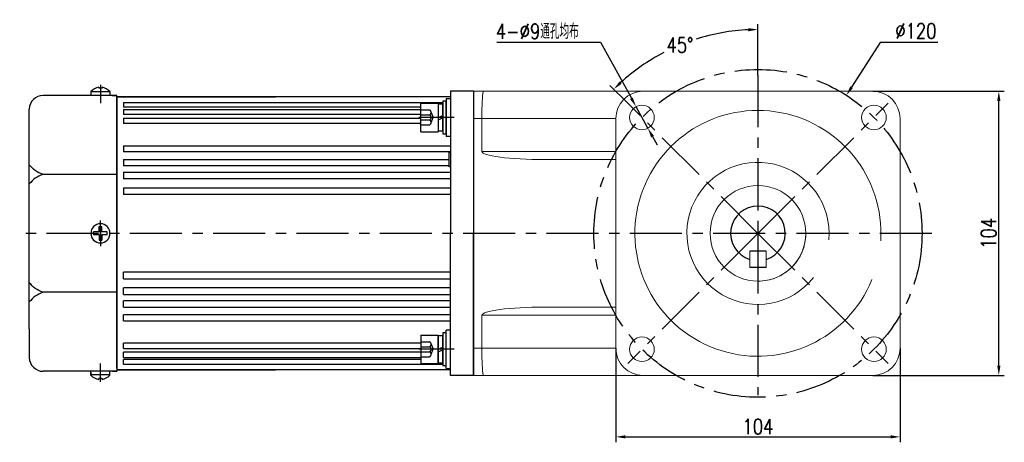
# Model space of a CAD drawing. Header units: inches. Extents: x 331 to 12887, y -474 to 4488.
# Tile 8 of 122: x 2491 to 2851, y 1024 to 1178. Entities that reach past the tile are written whole.
import ezdxf

# ---------------------------------------------------------------- set-up
doc = ezdxf.new("R2010")
doc.units = ezdxf.units.IN
doc.header["$LTSCALE"] = 10
doc.header["$MEASUREMENT"] = 0
doc.linetypes.add('CENTER', pattern=[10.16, 6.35, -1.27, 1.27, -1.27])
doc.linetypes.add('HIDDEN', pattern=[1.905, 1.27, -0.635])
for name, color, linetype in [('1轮廓实线层', 7, 'Continuous'), ('3中心线层', 1, 'CENTER'), ('4虚线层', 6, 'HIDDEN'), ('7标注层', 4, 'Continuous')]:
    doc.layers.add(name, color=color, linetype=linetype)
doc.styles.add('TH_GBDIM', font='romans.shx', dxfattribs={"width": 0.8, "bigfont": 'gbcbig.shx'})
doc.dimstyles.new('TH_GBDIM', dxfattribs={"dimtxt": 3.5, "dimasz": 2.5, "dimexe": 2, "dimexo": 0, "dimgap": 1, "dimtad": 1, "dimdec": 4, "dimdsep": 46, "dimtxsty": 'TH_GBDIM', "dimcen": 0.09, "dimclrd": 4, "dimclre": 4, "dimclrt": 3, "dimadec": 0, "dimazin": 0, "dimtfac": 1, "dimtdec": 4, "dimtmove": 0, "dimatfit": 3, "dimfxl": 1, "dimtzin": 0, "dimarcsym": 0})

# ---------------------------------------------------------------- blocks, each defined once
blk = doc.blocks.new('*D437')
at = {"layer": '7标注层', "color": 4, "lineweight": -2, "transparency": 16777216}
for p, q in [((2708.77, 1058.15), (2708.77, 1023.64)), ((2812.77, 1058.15), (2812.77, 1023.64)), ((2712.27, 1025.64), (2809.27, 1025.64))]:
    blk.add_line(p, q, dxfattribs=at)
at = {"layer": '7标注层', "color": 4, "transparency": 16777216}
for points in [[(2712.27, 1026.23), (2712.27, 1025.06), (2708.77, 1025.64)], [(2809.27, 1026.23), (2809.27, 1025.06), (2812.77, 1025.64)]]:
    blk.add_solid(points, dxfattribs=at)
at = {"layer": 'Defpoints', "color": 0, "transparency": 16777216}
for p in [(2708.77, 1058.15), (2812.77, 1058.15), (2812.77, 1025.64)]:
    blk.add_point(p, dxfattribs=at)
at = {"layer": '7标注层', "color": 3, "transparency": 16777216, "insert": (2760.77, 1029.39), "char_height": 5.5, "attachment_point": 5, "style": 'TH_GBDIM'}
blk.add_mtext('104', dxfattribs=at)
blk = doc.blocks.new('*D438')
at = {"layer": '7标注层', "color": 4, "lineweight": -2, "transparency": 16777216}
for p, q in [((2802.77, 1152.15), (2850.88, 1152.15)), ((2848.88, 1051.65), (2848.88, 1148.65)), ((2802.77, 1048.15), (2850.88, 1048.15))]:
    blk.add_line(p, q, dxfattribs=at)
at = {"layer": '7标注层', "color": 4, "transparency": 16777216}
for points in [[(2848.29, 1148.65), (2849.46, 1148.65), (2848.88, 1152.15)], [(2848.29, 1051.65), (2849.46, 1051.65), (2848.88, 1048.15)]]:
    blk.add_solid(points, dxfattribs=at)
at = {"layer": 'Defpoints', "color": 0, "transparency": 16777216}
for p in [(2802.77, 1152.15), (2848.88, 1152.15), (2802.77, 1048.15)]:
    blk.add_point(p, dxfattribs=at)
at = {"layer": '7标注层', "color": 3, "transparency": 16777216, "insert": (2845.13, 1100.15), "char_height": 5.5, "attachment_point": 5, "rotation": 90, "style": 'TH_GBDIM'}
blk.add_mtext('104', dxfattribs=at)
blk = doc.blocks.new('*D439')
at = {"layer": '7标注层', "color": 4, "lineweight": -2, "transparency": 16777216}
for p, q in [((2805.46, 1170.01), (2794.99, 1153.64)), ((2826.51, 1170.01), (2805.46, 1170.01)), ((2760.68, 1100.15), (2760.86, 1100.15)), ((2760.77, 1100.06), (2760.77, 1100.24))]:
    blk.add_line(p, q, dxfattribs=at)
at = {"layer": '7标注层', "color": 4, "transparency": 16777216}
blk.add_solid([(2794.5, 1153.95), (2795.48, 1153.32), (2793.11, 1150.69)], dxfattribs=at)
at = {"layer": 'Defpoints', "color": 0, "transparency": 16777216}
for p in [(2793.11, 1150.69), (2728.44, 1049.6)]:
    blk.add_point(p, dxfattribs=at)
at = {"layer": '7标注层', "color": 3, "transparency": 16777216, "insert": (2818.54, 1174.26), "char_height": 5.5, "attachment_point": 5, "style": 'TH_GBDIM'}
blk.add_mtext('{∅120}{}{}', dxfattribs=at)
blk = doc.blocks.new('*D440')
at = {"layer": '7标注层', "color": 4, "lineweight": -2, "transparency": 16777216}
for p, q in [((2665.26, 1170.17), (2703.15, 1170.17)), ((2703.15, 1170.17), (2714.49, 1149.58)), ((2720.52, 1138.63), (2716.18, 1146.51)), ((2722.2, 1135.56), (2723.89, 1132.5))]:
    blk.add_line(p, q, dxfattribs=at)
at = {"layer": '7标注层', "color": 4, "transparency": 16777216}
for points in [[(2715, 1149.86), (2713.98, 1149.3), (2716.18, 1146.51)], [(2722.72, 1135.85), (2721.69, 1135.28), (2720.52, 1138.63)]]:
    blk.add_solid(points, dxfattribs=at)
at = {"layer": 'Defpoints', "color": 0, "transparency": 16777216}
for p in [(2716.18, 1146.51), (2720.52, 1138.63)]:
    blk.add_point(p, dxfattribs=at)
at = {"layer": '7标注层', "color": 3, "transparency": 16777216, "insert": (2680.08, 1174.1), "char_height": 5.5, "attachment_point": 5, "style": 'TH_GBDIM'}
blk.add_mtext('{4-∅9}{}{}{通孔均布}', dxfattribs=at)
blk = doc.blocks.new('*D431')
at = {"layer": '7标注层', "color": 4, "lineweight": -2, "transparency": 16777216}
for p, q in [((2760.77, 1158.09), (2760.77, 1176.77)), ((2713.16, 1147.76), (2706.59, 1154.33))]:
    blk.add_line(p, q, dxfattribs=at)
for start, end in [(92.6876, 107.6751), (117.5, 132.3124)]:
    blk.add_arc((2760.77, 1100.15), 74.62, start, end, dxfattribs=at)
at = {"layer": '7标注层', "color": 4, "transparency": 16777216}
for points in [[(2757.26, 1175.27), (2757.29, 1174.1), (2760.77, 1174.77)], [(2710.94, 1154.91), (2710.14, 1155.75), (2708.01, 1152.91)]]:
    blk.add_solid(points, dxfattribs=at)
at = {"layer": 'Defpoints', "color": 0, "transparency": 16777216}
for p in [(2741.46, 1172.22), (2760.77, 1158.09), (2713.16, 1147.76), (2760.77, 1100.15), (2760.77, 1040.95)]:
    blk.add_point(p, dxfattribs=at)
at = {"layer": '7标注层', "color": 3, "transparency": 16777216, "insert": (2732.22, 1169.09), "char_height": 5.5, "attachment_point": 5, "style": 'TH_GBDIM'}
blk.add_mtext('45°', dxfattribs=at)

msp = doc.modelspace()

# ---------------------------------------------------------------- linework, layer by layer
for p, q in [((2519.67245, 1153.67334), (2519.67245, 1153.24514)), ((2520.87245, 1153.24514), (2519.67245, 1153.24514)), ((2520.87245, 1153.67334), (2520.87245, 1153.24514)), ((2526.27245, 1150.64514), (2499.27245, 1150.64514)), ((2516.77245, 1152.08049), (2516.77245, 1150.64514)), ((2523.77245, 1151.98608), (2516.77245, 1151.98608)), ((2523.77245, 1152.08049), (2523.77245, 1150.64514)), ((2524.52245, 1150.64514), (2526.27245, 1150.64514)), ((2526.27245, 1149.64514), (2526.27245, 1150.64514)), ((2526.27245, 1149.64514), (2526.27245, 1100.14514)), ((2656.77245, 1152.14514), (2656.77245, 1048.14514)), ((2494.27245, 1135.14514), (2494.27245, 1145.64514)), ((2494.27245, 1065.14514), (2494.27245, 1135.14514)), ((2526.27245, 1121.72639), (2499.27245, 1121.72639)), ((2526.27245, 1050.64514), (2526.27245, 1100.14514)), ((2763.77245, 1093.64514), (2757.77245, 1093.64514)), ((2763.77245, 1087.64514), (2757.77245, 1087.64514)), ((2526.27245, 1078.5639), (2499.27245, 1078.5639)), ((2494.27245, 1065.14514), (2494.27245, 1054.64514)), ((2656.77245, 1058.14514), (2656.77245, 1048.14514)), ((2526.27245, 1049.64514), (2499.27245, 1049.64514)), ((2516.77245, 1048.2098), (2516.77245, 1049.64514)), ((2516.77245, 1049.34239), (2516.77245, 1048.2098)), ((2523.77245, 1048.3042), (2516.77245, 1048.3042)), ((2523.77245, 1048.2098), (2523.77245, 1049.64514)), ((2524.52245, 1049.64514), (2526.27245, 1049.64514)), ((2524.52245, 1049.64514), (2526.27245, 1049.64514)), ((2526.27245, 1050.64514), (2526.27245, 1049.64514)), ((2520.87245, 1047.04514), (2519.67245, 1047.04514)), ((2519.67245, 1046.61695), (2519.67245, 1047.04514)), ((2520.87245, 1046.61695), (2520.87245, 1047.04514))]:
    msp.add_line(p, q)
at = {"linetype": 'Continuous', "lineweight": 15}
for p, q in [((2656.77245, 1152.14514), (2660.43282, 1152.14514)), ((2660.43282, 1152.14514), (2718.77245, 1152.14514)), ((2802.77244, 1152.14514), (2718.77245, 1152.14514)), ((2659.77245, 1142.14514), (2656.77245, 1142.14514)), ((2708.77245, 1142.14514), (2659.77245, 1142.14514)), ((2659.77245, 1130.14514), (2659.77245, 1142.14514)), ((2708.77245, 1142.14514), (2708.77245, 1058.14514)), ((2812.77244, 1058.14514), (2812.77244, 1142.14514)), ((2659.77245, 1130.14514), (2708.77245, 1130.14514)), ((2708.77245, 1127.14514), (2682.58594, 1127.14514)), ((2757.77245, 1093.64514), (2757.77245, 1087.64514)), ((2763.77245, 1087.64514), (2763.77245, 1093.64514)), ((2708.77245, 1070.14514), (2659.77245, 1070.14514)), ((2659.77245, 1070.14514), (2659.77245, 1058.14514)), ((2682.58594, 1073.14514), (2708.77245, 1073.14514)), ((2656.77245, 1058.14514), (2659.77245, 1058.14514)), ((2659.77245, 1058.14514), (2708.77245, 1058.14514)), ((2660.43282, 1048.14514), (2656.77245, 1048.14514)), ((2718.77245, 1048.14514), (2660.43282, 1048.14514)), ((2718.77245, 1048.14514), (2802.77244, 1048.14514))]:
    msp.add_line(p, q, dxfattribs=at)
at = {"color": 7, "linetype": 'Continuous', "lineweight": 15}
msp.add_line((2656.77245, 1058.14448), (2656.77245, 1048.14514), dxfattribs=at)
at = {"linetype": 'Continuous', "lineweight": 15}
for centre, radius in [((2718.34604, 1142.57155), 4.5), ((2803.19885, 1142.57155), 4.5), ((2760.77245, 1100.14514), 17.5), ((2760.77245, 1100.14514), 17.5), ((2718.34604, 1057.71874), 4.5), ((2803.19885, 1057.71874), 4.5)]:
    msp.add_circle(centre, radius, dxfattribs=at)
for centre, radius, start, end in [((2521.23234, 1147.397), 6.46728, 103.957243, 133.5991462), ((2519.31255, 1147.397), 6.46728, 46.4008538, 76.042757), ((2499.27245, 1145.64514), 5, 90, 180), ((2760.77245, 1100.14514), 10, 287.4576013, 252.5423947), ((2499.27245, 1054.64514), 5, 180, 270), ((2521.23234, 1052.89329), 6.46728, 226.4008538, 256.042757), ((2519.31255, 1052.89329), 6.46728, 283.957243, 313.5991462)]:
    msp.add_arc(centre, radius, start, end)
for centre, radius, start, end in [((2718.77245, 1142.14514), 10, 90, 180), ((2802.77245, 1142.14514), 10, 0, 90), ((2760.77245, 1100.14514), 45, 356.4651758, 337.9138695), ((2760.77245, 1100.14514), 26, 354.8356563, 321.5046859), ((2760.77245, 1100.14514), 17.5, 292.4427042, 0), ((2760.77245, 1100.14514), 17.5, 270, 292.4427042), ((2718.77245, 1058.14514), 10, 180, 270), ((2802.77245, 1058.14514), 10, 270, 0)]:
    msp.add_arc(centre, radius, start, end, dxfattribs=at)
for centre, major_axis, ratio, start_param, end_param in [((2660.43282, 1142.14514), (0, 10), 0.066037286, 0, 1.570796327), ((2682.58594, 1130.14514), (-22.8135, 0), 0.131501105, 0, 1.570796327), ((2682.58594, 1070.14514), (22.8135, 0), 0.131501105, 1.570796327, 3.141592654), ((2660.43282, 1058.14514), (0, 10), 0.066037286, 1.570796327, 3.141592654)]:
    msp.add_ellipse(centre, major_axis=major_axis, ratio=ratio, start_param=start_param, end_param=end_param, dxfattribs=at)
for points in [[(2499.27245, 1121.72639), (2496.4173, 1123.14199), (2494.27245, 1125.23158)], [(2499.27245, 1121.72639), (2496.4173, 1120.31078), (2494.27245, 1118.22119)], [(2499.27245, 1078.5639), (2496.4173, 1079.97951), (2494.27245, 1082.0691)], [(2499.27245, 1078.5639), (2496.4173, 1077.1483), (2494.27245, 1075.05871)]]:
    msp.add_spline(points, degree=3)
at = {"layer": '1轮廓实线层'}
for p, q in [((2526.27245, 1150.14514), (2584.27245, 1150.14514)), ((2648.27245, 1150.14514), (2526.27245, 1150.14514)), ((2526.27245, 1100.14514), (2526.27245, 1150.14514)), ((2646.77245, 1149.57155), (2646.77245, 1135.57155)), ((2646.77245, 1149.57155), (2648.27245, 1149.57155)), ((2648.27245, 1152.14514), (2648.27245, 1142.14514)), ((2656.77245, 1152.14514), (2648.27245, 1152.14514)), ((2656.77245, 1152.14514), (2656.77245, 1100.14514)), ((2656.77245, 1152.14514), (2656.77245, 1048.14514)), ((2656.77245, 1152.14514), (2656.77245, 1100.14514)), ((2528.77245, 1148.07416), (2645.49245, 1148.07416)), ((2528.77245, 1148.07416), (2528.77245, 1146.36165)), ((2637.41245, 1146.36165), (2528.77245, 1146.36165)), ((2528.77245, 1145.54252), (2637.41245, 1145.54252)), ((2528.77245, 1145.54252), (2528.77245, 1143.69193)), ((2637.41245, 1137.37155), (2637.41245, 1147.77155)), ((2637.41245, 1147.77155), (2643.81245, 1147.77155)), ((2643.81245, 1147.77155), (2643.81245, 1137.37155)), ((2643.81245, 1147.49155), (2643.81245, 1137.65155)), ((2645.49245, 1147.49155), (2643.81245, 1147.49155)), ((2646.77245, 1148.57155), (2645.49245, 1148.57155)), ((2645.49245, 1148.57155), (2645.49245, 1145.93155)), ((2645.49245, 1137.65155), (2645.49245, 1147.49155)), ((2645.49245, 1145.93155), (2645.49245, 1139.21155)), ((2646.77245, 1145.93155), (2646.77245, 1148.57155)), ((2646.77245, 1139.21155), (2646.77245, 1145.93155)), ((2637.41245, 1143.69193), (2528.77245, 1143.69193)), ((2528.77245, 1142.35275), (2637.41245, 1142.35275)), ((2528.77245, 1142.35275), (2528.77245, 1140.37303)), ((2643.81245, 1142.57155), (2645.49245, 1143.29532)), ((2643.81245, 1141.66684), (2645.49245, 1142.39061)), ((2648.27245, 1142.14514), (2648.27245, 1100.14514)), ((2637.41245, 1140.37303), (2528.77245, 1140.37303)), ((2645.49245, 1139.21155), (2645.49245, 1136.57155)), ((2646.77245, 1136.57155), (2646.77245, 1139.21155)), ((2637.41245, 1137.37155), (2643.81245, 1137.37155)), ((2643.81245, 1137.65155), (2645.49245, 1137.65155)), ((2645.49245, 1136.57155), (2646.77245, 1136.57155)), ((2648.27245, 1135.57155), (2646.77245, 1135.57155)), ((2528.77245, 1132.17822), (2648.27245, 1132.17822)), ((2528.77245, 1132.17822), (2528.77245, 1129.93366)), ((2648.27245, 1129.93366), (2528.77245, 1129.93366)), ((2647.77245, 1129.84514), (2648.27245, 1129.84514)), ((2647.77245, 1124.44514), (2647.77245, 1129.84514)), ((2528.77245, 1127.14705), (2647.77185, 1127.14705)), ((2528.77245, 1127.14705), (2528.77245, 1124.81762)), ((2647.77245, 1124.81762), (2528.77245, 1124.81762)), ((2648.27245, 1124.44514), (2647.77245, 1124.44514)), ((2528.77245, 1122.52606), (2648.27245, 1122.52606)), ((2528.77245, 1122.52606), (2528.77245, 1120.13666)), ((2648.27245, 1120.13666), (2528.77245, 1120.13666)), ((2528.77245, 1116.84599), (2648.27245, 1116.84599)), ((2528.77245, 1116.84599), (2528.77245, 1114.40244)), ((2648.27245, 1114.40244), (2528.77245, 1114.40244)), ((2519.77245, 1100.64514), (2519.77245, 1102.64514)), ((2519.77245, 1102.64514), (2520.77245, 1102.64514)), ((2520.77245, 1100.64514), (2520.77245, 1102.64514)), ((2519.77245, 1100.64514), (2517.77245, 1100.64514)), ((2517.77245, 1100.14514), (2517.77245, 1100.64514)), ((2517.77245, 1100.14514), (2517.77245, 1099.64514)), ((2519.77245, 1099.64514), (2517.77245, 1099.64514)), ((2519.77245, 1099.64514), (2519.77245, 1097.64514)), ((2522.77245, 1100.64514), (2520.77245, 1100.64514)), ((2522.77245, 1099.64514), (2520.77245, 1099.64514)), ((2520.77245, 1099.64514), (2520.77245, 1097.64514)), ((2522.77245, 1099.64514), (2522.77245, 1100.64514)), ((2526.27245, 1100.14514), (2526.27245, 1050.14514)), ((2648.27245, 1058.14514), (2648.27245, 1100.14514)), ((2656.77245, 1048.14514), (2656.77245, 1100.14514)), ((2656.77245, 1048.14514), (2656.77245, 1100.14514)), ((2519.77245, 1097.64514), (2520.77245, 1097.64514)), ((2528.77245, 1083.44429), (2528.77245, 1085.88785)), ((2648.27245, 1085.88785), (2528.77245, 1085.88785)), ((2528.77245, 1083.44429), (2648.27245, 1083.44429)), ((2528.77245, 1077.76423), (2528.77245, 1080.15363)), ((2648.27245, 1080.15363), (2528.77245, 1080.15363)), ((2528.77245, 1077.76423), (2648.27245, 1077.76423)), ((2528.77245, 1073.14324), (2528.77245, 1075.47266)), ((2648.27245, 1075.47266), (2528.77245, 1075.47266)), ((2528.77245, 1073.14324), (2647.77245, 1073.14324)), ((2528.77245, 1068.11207), (2528.77245, 1070.35663)), ((2648.27245, 1070.35663), (2528.77245, 1070.35663)), ((2643.2084, 1073.14324), (2648.27245, 1073.14324)), ((2648.27245, 1070.35663), (2643.2386, 1070.35663)), ((2528.77245, 1068.11207), (2648.27245, 1068.11207)), ((2643.23269, 1068.11207), (2648.27245, 1068.11207)), ((2637.41245, 1062.91874), (2643.81245, 1062.91874)), ((2637.41245, 1062.91874), (2637.41245, 1052.51874)), ((2643.23184, 1062.91874), (2643.81245, 1062.91874)), ((2643.81245, 1062.91874), (2643.81245, 1052.51874)), ((2643.81245, 1052.51874), (2643.81245, 1062.91874)), ((2643.81245, 1062.63874), (2643.81245, 1052.79874)), ((2645.49245, 1062.63874), (2643.81245, 1062.63874)), ((2643.81245, 1052.79874), (2643.81245, 1062.63874)), ((2646.77245, 1063.71874), (2645.49245, 1063.71874)), ((2645.49245, 1063.71874), (2645.49245, 1061.07874)), ((2645.49245, 1052.79874), (2645.49245, 1062.63874)), ((2648.27245, 1064.71874), (2646.77245, 1064.71874)), ((2646.77245, 1050.71874), (2646.77245, 1064.71874)), ((2646.77245, 1061.07874), (2646.77245, 1063.71874)), ((2528.77245, 1057.93754), (2528.77245, 1059.91725)), ((2637.41245, 1059.91725), (2528.77245, 1059.91725)), ((2645.49245, 1061.07874), (2645.49245, 1054.35874)), ((2646.77245, 1054.35874), (2646.77245, 1061.07874)), ((2528.77245, 1057.93754), (2637.41245, 1057.93754)), ((2528.77245, 1054.74776), (2528.77245, 1056.59835)), ((2637.41245, 1056.59835), (2528.77245, 1056.59835)), ((2643.81245, 1057.71874), (2645.49245, 1058.4425)), ((2643.81245, 1056.81403), (2645.49245, 1057.53779)), ((2648.27245, 1048.14514), (2648.27245, 1058.14514)), ((2528.77245, 1054.74776), (2637.41245, 1054.74776)), ((2528.77245, 1052.21612), (2528.77245, 1053.92863)), ((2637.41245, 1053.92863), (2528.77245, 1053.92863)), ((2528.77245, 1052.21612), (2645.49245, 1052.21612)), ((2637.41245, 1052.51874), (2643.81245, 1052.51874)), ((2643.23184, 1052.51874), (2643.81245, 1052.51874)), ((2643.81245, 1052.79874), (2645.49245, 1052.79874)), ((2645.49245, 1054.35874), (2645.49245, 1051.71874)), ((2645.49245, 1051.71874), (2646.77245, 1051.71874)), ((2646.77245, 1051.71874), (2646.77245, 1054.35874)), ((2526.27245, 1050.14514), (2584.27245, 1050.14514)), ((2648.27245, 1050.14514), (2526.27245, 1050.14514)), ((2648.27245, 1050.14514), (2643.23184, 1050.14514)), ((2646.77245, 1050.71874), (2648.27245, 1050.71874)), ((2656.77245, 1048.14514), (2648.27245, 1048.14514))]:
    msp.add_line(p, q, dxfattribs=at)
for start, end in [(0, 180), (180, 0)]:
    msp.add_arc((2520.27245, 1100.14514), 3.5, start, end, dxfattribs=at)
at = {"layer": '3中心线层', "ltscale": 0.3}
for p, q in [((2760.77245, 1158.09394), (2760.77245, 1040.94533)), ((2760.77245, 1100.14514), (2713.15717, 1147.76042)), ((2760.77245, 1100.14514), (2808.38772, 1147.76042)), ((2824.40438, 1100.14514), (2490.74724, 1100.14514)), ((2760.77245, 1100.14514), (2713.15717, 1052.52986)), ((2760.77245, 1100.14514), (2808.38772, 1052.52986))]:
    msp.add_line(p, q, dxfattribs=at)
at = {"layer": '3中心线层'}
for p, q in [((2520.27245, 1154.4691), (2520.27245, 1147.84822)), ((2649.62439, 1142.57155), (2636.77245, 1142.57155)), ((2520.27245, 1099.09225), (2520.27245, 1104.87345)), ((2760.76116, 1103.45643), (2760.76116, 1096.85643)), ((2520.27245, 1101.19804), (2520.27245, 1095.41684)), ((2649.62439, 1057.71874), (2636.77245, 1057.71874)), ((2520.27245, 1045.82118), (2520.27245, 1052.44207))]:
    msp.add_line(p, q, dxfattribs=at)
at = {"layer": '3中心线层', "ltscale": 0.3}
msp.add_circle((2760.77245, 1100.14514), 60, dxfattribs=at)
at = {"layer": '4虚线层'}
for p, q in [((2637.41245, 1145.31555), (2640.61245, 1145.31555)), ((2637.41245, 1143.48622), (2640.61245, 1143.48622)), ((2637.41245, 1141.65688), (2640.61245, 1141.65688)), ((2641.25245, 1144.40088), (2641.93245, 1142.57155)), ((2641.25245, 1140.74222), (2641.93245, 1142.57155)), ((2637.41245, 1139.82755), (2640.61245, 1139.82755)), ((2637.41245, 1060.46274), (2640.61245, 1060.46274)), ((2641.25245, 1059.54807), (2641.93245, 1057.71874)), ((2637.41245, 1058.6334), (2640.61245, 1058.6334)), ((2637.41245, 1056.80407), (2640.61245, 1056.80407)), ((2641.25245, 1055.8894), (2641.93245, 1057.71874)), ((2637.41245, 1054.97474), (2640.61245, 1054.97474))]:
    msp.add_line(p, q, dxfattribs=at)
for centre in [(2640.27884, 1144.40088), (2640.27884, 1142.57155), (2640.27884, 1140.74222), (2640.27884, 1059.54807), (2640.27884, 1057.71874), (2640.27884, 1055.8894)]:
    msp.add_arc(centre, 0.97361, 290.0383846, 69.9616154, dxfattribs=at)

# ---------------------------------------------------------------- dimensions: what is measured, and where the dimension line sits
at = {"layer": '7标注层'}
for p1, p2, text, override, picture, middle in [((2720.51659, 1138.62963), (2716.17549, 1146.51347), '{4-<>}{}{}{通孔均布}', {"dimtxt": 5.5, "dimasz": 3.5, "dimgap": 1, "dimtad": 1, "dimjust": 0, "dimtoh": 1, "dimdec": 4, "dimlfac": 1, "dimse1": 0, "dimse2": 0, "dimsd1": 0, "dimsd2": 0, "dimadec": 4}, '*D440', (2680.08418, 1170.16898)), ((2728.43965, 1049.60219), (2793.10524, 1150.6881), '{<>}{}{}', {"dimtxt": 5.5, "dimasz": 3.5, "dimgap": 1.5, "dimtih": 1, "dimtoh": 1, "dimdec": 0, "dimtofl": 0}, '*D439', (2818.5435, 1170.00517))]:
    dim = msp.add_diameter_dim_2p(p1=p1, p2=p2, text=text, dimstyle='TH_GBDIM', override=override, dxfattribs=at)
    dim.commit()
    dim.dimension.update_dxf_attribs({"geometry": picture, "text_midpoint": middle, "dimtype": 163})
dim = msp.add_angular_dim_2l(base=(2741.45883, 1172.22454), line1=((2760.77245, 1100.14514), (2713.15717, 1147.76042)), line2=((2760.77245, 1158.09394), (2760.77245, 1040.94533)), dimstyle='TH_GBDIM', override={"dimtxt": 5.5, "dimasz": 3.5, "dimgap": 1.5, "dimtih": 1, "dimtoh": 1, "dimdec": 0, "dimtofl": 0}, dxfattribs=at)
dim.commit()
dim.dimension.update_dxf_attribs({"geometry": '*D431', "text_midpoint": (2732.21581, 1169.08696)})
dim = msp.add_linear_dim(base=(2848.87623, 1152.14514), p1=(2802.77244, 1048.14514), p2=(2802.77245, 1152.14514), angle=90, dimstyle='TH_GBDIM', override={"dimtxt": 5.5, "dimasz": 3.5, "dimadec": 4}, dxfattribs=at)
dim.commit()
dim.dimension.update_dxf_attribs({"geometry": '*D438', "text_midpoint": (2848.87623, 1100.14514), "dimtype": 160})
dim = msp.add_linear_dim(base=(2812.77245, 1025.6423), p1=(2708.77245, 1058.14514), p2=(2812.77245, 1058.14514), dimstyle='TH_GBDIM', override={"dimtxt": 5.5, "dimasz": 3.5, "dimadec": 4}, dxfattribs=at)
dim.commit()
dim.dimension.update_dxf_attribs({"geometry": '*D437', "text_midpoint": (2760.77245, 1029.3923)})

doc.saveas('drawing.dxf')
